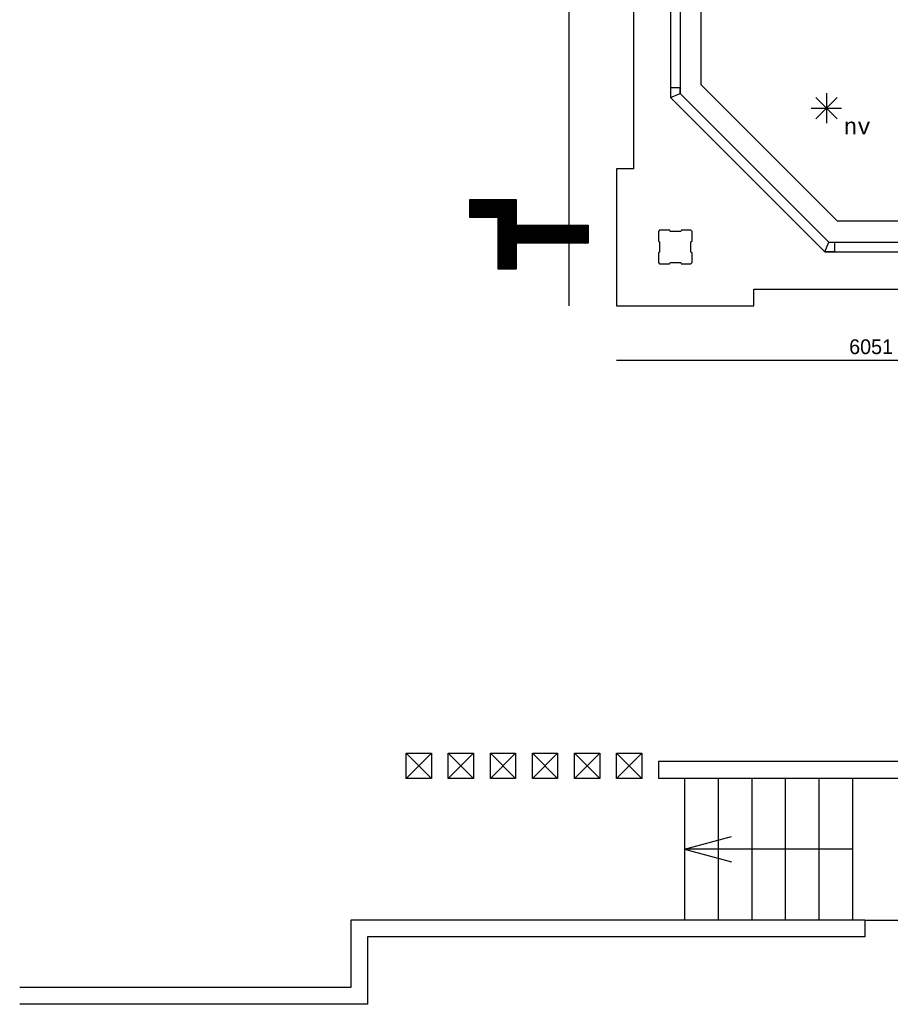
# Model space of a CAD drawing. Extents: x -1826 to 147704, y -44576 to 60962.
# Tile 52 of 75: x 79297 to 89645, y 28734 to 40434. Entities that reach past the tile are written whole.
import ezdxf
from ezdxf.enums import TextEntityAlignment as Align

# ---------------------------------------------------------------- set-up
doc = ezdxf.new("R2010")
doc.units = 0
doc.header["$MEASUREMENT"] = 0
doc.header["$PDMODE"] = 35
doc.header["$PDSIZE"] = -0.5
doc.layers.get('0').update_dxf_attribs({"linetype": 'CONTINUOUS'})
doc.layers.get('DEFPOINTS').update_dxf_attribs({"linetype": 'CONTINUOUS'})
for name, color, linetype in [('-02$TEKST$$$MAAT', 252, 'CONTINUOUS'), ('AL21----_BUITENWAND', 252, 'CONTINUOUS'), ('AL24----_TRAPPEN', 252, 'CONTINUOUS'), ('AL31----_BUITENKOZIJN', 252, 'CONTINUOUS'), ('AM$1A---_MAATVOERING', 252, 'CONTINUOUS'), ('Betonpalen', 252, 'CONTINUOUS'), ('brandweer NIEUW', 252, 'CONTINUOUS'), ('STEMPEL', 252, 'CONTINUOUS')]:
    doc.layers.add(name, color=color, linetype=linetype)
doc.styles.add('B-01', font='b-gbp')
doc.styles.add('MONOTXT', font='MONOTXT')
doc.dimstyles.new('BBA_STAND', dxfattribs={"dimtxt": 175, "dimasz": 1, "dimexe": 1, "dimexo": 0.001, "dimgap": 75, "dimtad": 1, "dimdec": 0, "dimzin": 0, "dimdsep": 46, "dimtxsty": 'B-01', "dimblk": 'NONE', "dimblk1": 'PIJL1', "dimblk2": 'NONE', "dimcen": 1, "dimse1": 1, "dimse2": 1, "dimclrd": 256, "dimclre": 256, "dimclrt": 256, "dimadec": 4, "dimazin": 0, "dimtfac": 1, "dimtdec": 0, "dimtmove": 0, "dimatfit": 2, "dimldrblk": 'PIJL1', "dimfxl": 1, "dimtfillclr": 256, "dimtolj": 1, "dimtzin": 0, "dimarcsym": 0})

# ---------------------------------------------------------------- blocks, each defined once
blk = doc.blocks.new('*D13')
at = {"layer": 'AM$1A---_MAATVOERING', "lineweight": -2, "transparency": 16777216}
blk.add_line((85824, 60035), (85824, 37034), dxfattribs=at)
at = {"layer": 'DEFPOINTS', "color": 0, "transparency": 16777216}
for p in [(86391, 60035), (85824, 37034), (86391, 37034)]:
    blk.add_point(p, dxfattribs=at)
at = {"layer": 'AM$1A---_MAATVOERING', "transparency": 16777216, "insert": (85662, 48534), "char_height": 175, "attachment_point": 5, "rotation": 90, "style": 'B-01'}
blk.add_mtext('\\A1;23001', dxfattribs=at)
blk = doc.blocks.new('_None')
blk = doc.blocks.new('PIJL1')
at = {"color": 1, "linetype": 'ByBlock'}
blk.add_line((0, 83), (0, -83), dxfattribs=at)
blk.add_solid([(-100, 17), (-100, -17), (0, 0)], dxfattribs=at)
blk = doc.blocks.new('*D39')
at = {"layer": 'AM$1A---_MAATVOERING', "lineweight": -2, "transparency": 16777216}
blk.add_line((92442, 36384), (86391, 36384), dxfattribs=at)
at = {"layer": 'DEFPOINTS', "color": 0, "transparency": 16777216}
for p in [(86391, 37034), (92442, 37034), (86391, 36384)]:
    blk.add_point(p, dxfattribs=at)
at = {"layer": 'AM$1A---_MAATVOERING', "transparency": 16777216, "insert": (89416, 36547), "char_height": 175, "attachment_point": 5, "style": 'B-01'}
blk.add_mtext('\\A1;6051', dxfattribs=at)

msp = doc.modelspace()

# ---------------------------------------------------------------- linework, layer by layer
at = {"layer": '-02$TEKST$$$MAAT'}
for p, q in [((84646.4, 38202.6), (84740.9, 38297.1)), ((84646.4, 38187.4), (84756.1, 38297.1)), ((84646.4, 38172.1), (84771.4, 38297.1)), ((84646.4, 38156.8), (84786.7, 38297.1)), ((84646.4, 38141.5), (84802, 38297.1)), ((84646.4, 38126.3), (84817.2, 38297.1)), ((84646.4, 38111), (84832.5, 38297.1)), ((84646.4, 38095.7), (84847.8, 38297.1)), ((84646.4, 38294.3), (84649.2, 38297.1)), ((84646.4, 38279), (84664.5, 38297.1)), ((84646.4, 38263.7), (84679.8, 38297.1)), ((84646.4, 38248.5), (84695, 38297.1)), ((84646.4, 38233.2), (84710.3, 38297.1)), ((84646.4, 38217.9), (84725.6, 38297.1)), ((84648.8, 38082.9), (84863, 38297.1)), ((84664.1, 38082.9), (84878.3, 38297.1)), ((84679.4, 38082.9), (84893.6, 38297.1)), ((84694.7, 38082.9), (84908.9, 38297.1)), ((84709.9, 38082.9), (84924.1, 38297.1)), ((84725.2, 38082.9), (84939.4, 38297.1)), ((84740.5, 38082.9), (84954.7, 38297.1)), ((84755.8, 38082.9), (84970, 38297.1)), ((84771, 38082.9), (84985.2, 38297.1)), ((84786.3, 38082.9), (85000.5, 38297.1)), ((84801.6, 38082.9), (85015.8, 38297.1)), ((84816.9, 38082.9), (85031.1, 38297.1)), ((84832.1, 38082.9), (85046.3, 38297.1)), ((84847.4, 38082.9), (85061.6, 38297.1)), ((84862.7, 38082.9), (85076.9, 38297.1)), ((84878, 38082.9), (85092.2, 38297.1)), ((84893.2, 38082.9), (85107.4, 38297.1)), ((84908.5, 38082.9), (85122.7, 38297.1)), ((84923.8, 38082.9), (85138, 38297.1)), ((84939, 38082.9), (85153.2, 38297.1)), ((84954.3, 38082.9), (85168.5, 38297.1)), ((84969.6, 38082.9), (85183.8, 38297.1)), ((84983, 38081), (85197.2, 38295.2)), ((84983, 38065.8), (85197.2, 38280)), ((84983, 38050.5), (85197.2, 38264.7)), ((84983, 38035.2), (85197.2, 38249.4)), ((84983, 38019.9), (85197.2, 38234.1)), ((84983, 38004.7), (85197.2, 38218.9)), ((84983, 37989.4), (85197.2, 38203.6)), ((84983, 37974.1), (85197.2, 38188.3)), ((84983, 37958.8), (85197.2, 38173)), ((84983, 37943.6), (85197.2, 38157.8)), ((84983, 37928.3), (85197.2, 38142.5)), ((84983, 37913), (85197.2, 38127.2)), ((84983, 37897.8), (85197.2, 38112)), ((84983, 37882.5), (85197.2, 38096.7)), ((84983, 37867.2), (85197.2, 38081.4)), ((84983, 37851.9), (85197.2, 38066.1)), ((84983, 37836.7), (85197.2, 38050.9)), ((84983, 37821.4), (85197.2, 38035.6)), ((84983, 37806.1), (85197.2, 38020.3)), ((84983, 37790.8), (85197.2, 38005)), ((84983, 37775.6), (85198.5, 37991.1)), ((84983, 37760.3), (85213.8, 37991.1)), ((84983, 37745), (85229.1, 37991.1)), ((84983, 37729.7), (85244.4, 37991.1)), ((84983, 37714.5), (85259.6, 37991.1)), ((84983, 37699.2), (85274.9, 37991.1)), ((84983, 37683.9), (85290.2, 37991.1)), ((84983, 37668.6), (85305.5, 37991.1)), ((84983, 37653.4), (85320.7, 37991.1)), ((84983, 37638.1), (85336, 37991.1)), ((84983, 37622.8), (85351.3, 37991.1)), ((84983, 37607.6), (85366.5, 37991.1)), ((84983, 37592.3), (85381.8, 37991.1)), ((84983, 37577), (85397.1, 37991.1)), ((85198.2, 37776.9), (85412.4, 37991.1)), ((85213.4, 37776.9), (85427.6, 37991.1)), ((85228.7, 37776.9), (85442.9, 37991.1)), ((85244, 37776.9), (85458.2, 37991.1)), ((85259.3, 37776.9), (85473.5, 37991.1)), ((85274.5, 37776.9), (85488.7, 37991.1)), ((85289.8, 37776.9), (85504, 37991.1)), ((85305.1, 37776.9), (85519.3, 37991.1)), ((85320.4, 37776.9), (85534.6, 37991.1)), ((85335.6, 37776.9), (85549.8, 37991.1)), ((85350.9, 37776.9), (85565.1, 37991.1)), ((85366.2, 37776.9), (85580.4, 37991.1)), ((85381.4, 37776.9), (85595.6, 37991.1)), ((85396.7, 37776.9), (85610.9, 37991.1)), ((85412, 37776.9), (85626.2, 37991.1)), ((85427.3, 37776.9), (85641.5, 37991.1)), ((85442.5, 37776.9), (85656.7, 37991.1)), ((85457.8, 37776.9), (85672, 37991.1)), ((85473.1, 37776.9), (85687.3, 37991.1)), ((85488.4, 37776.9), (85702.6, 37991.1)), ((85503.6, 37776.9), (85717.8, 37991.1)), ((85518.9, 37776.9), (85733.1, 37991.1)), ((85534.2, 37776.9), (85748.4, 37991.1)), ((85549.5, 37776.9), (85763.7, 37991.1)), ((85564.7, 37776.9), (85778.9, 37991.1)), ((85580, 37776.9), (85794.2, 37991.1)), ((85595.3, 37776.9), (85809.5, 37991.1)), ((85610.6, 37776.9), (85824.8, 37991.1)), ((85625.8, 37776.9), (85840, 37991.1)), ((85641.1, 37776.9), (85855.3, 37991.1)), ((85656.4, 37776.9), (85870.6, 37991.1)), ((85671.6, 37776.9), (85885.8, 37991.1)), ((85686.9, 37776.9), (85901.1, 37991.1)), ((85702.2, 37776.9), (85916.4, 37991.1)), ((85717.5, 37776.9), (85931.7, 37991.1)), ((85732.7, 37776.9), (85946.9, 37991.1)), ((85748, 37776.9), (85962.2, 37991.1)), ((85763.3, 37776.9), (85977.5, 37991.1)), ((85778.6, 37776.9), (85992.8, 37991.1)), ((85793.8, 37776.9), (86008, 37991.1)), ((85809.1, 37776.9), (86023.3, 37991.1)), ((85824.4, 37776.9), (86038.6, 37991.1)), ((85839.7, 37776.9), (86053.9, 37991.1)), ((85854.9, 37776.9), (86054, 37976)), ((85870.2, 37776.9), (86054, 37960.7)), ((85885.5, 37776.9), (86054, 37945.4)), ((85900.7, 37776.9), (86054, 37930.2)), ((85916, 37776.9), (86054, 37914.9)), ((85931.3, 37776.9), (86054, 37899.6)), ((85946.6, 37776.9), (86054, 37884.3)), ((85961.8, 37776.9), (86054, 37869.1)), ((85977.1, 37776.9), (86054, 37853.8)), ((85992.4, 37776.9), (86054, 37838.5)), ((86007.7, 37776.9), (86054, 37823.2)), ((86022.9, 37776.9), (86054, 37808)), ((86038.2, 37776.9), (86054, 37792.7)), ((84983, 37561.7), (85197.2, 37775.9)), ((84983, 37546.5), (85197.2, 37760.7)), ((84983, 37531.2), (85197.2, 37745.4)), ((84983, 37515.9), (85197.2, 37730.1)), ((84983, 37500.6), (85197.2, 37714.8)), ((84983, 37485.4), (85197.2, 37699.6)), ((84983.8, 37470.9), (85197.2, 37684.3)), ((86053.5, 37776.9), (86054, 37777.4)), ((84999.1, 37470.9), (85197.2, 37669)), ((85014.4, 37470.9), (85197.2, 37653.7)), ((85029.6, 37470.9), (85197.2, 37638.5)), ((85044.9, 37470.9), (85197.2, 37623.2)), ((85060.2, 37470.9), (85197.2, 37607.9)), ((85075.4, 37470.9), (85197.2, 37592.7)), ((85090.7, 37470.9), (85197.2, 37577.4)), ((85106, 37470.9), (85197.2, 37562.1)), ((85121.3, 37470.9), (85197.2, 37546.8)), ((85136.5, 37470.9), (85197.2, 37531.6)), ((85151.8, 37470.9), (85197.2, 37516.3)), ((85167.1, 37470.9), (85197.2, 37501)), ((85182.4, 37470.9), (85197.2, 37485.7)), ((85193.2, 37470.9), (85197.2, 37474.9))]:
    msp.add_line(p, q, dxfattribs=at)
for points in [[(84646.4, 38082.9), (84646.4, 38297.1), (85197.2, 38297.1), (85197.2, 37991.1), (86054, 37991.1), (86054, 37776.9), (85197.2, 37776.9), (85197.2, 37470.9), (84983, 37470.9), (84983, 38082.9)], [(84650, 38086.5), (84650, 38293.5), (85193.6, 38293.5), (85193.6, 37987.5), (86050.4, 37987.5), (86050.4, 37780.5), (85193.6, 37780.5), (85193.6, 37474.5), (84986.6, 37474.5), (84986.6, 38086.5)]]:
    msp.add_lwpolyline(points, close=True, dxfattribs=at)
at = {"layer": 'AL21----_BUITENWAND'}
for p, q in [((84190.7, 31719), (83890.7, 31419)), ((83890.7, 31719), (84190.7, 31419)), ((83890.7, 31419), (83890.7, 31719)), ((83890.7, 31719), (84190.7, 31719)), ((84190.7, 31719), (84190.7, 31419)), ((84690.7, 31719), (84390.7, 31419)), ((84390.7, 31719), (84690.7, 31419)), ((84390.7, 31419), (84390.7, 31719)), ((84390.7, 31719), (84690.7, 31719)), ((84690.7, 31719), (84690.7, 31419)), ((84890.7, 31419), (84890.7, 31719)), ((85190.7, 31719), (84890.7, 31419)), ((84890.7, 31719), (85190.7, 31419)), ((84890.7, 31719), (85190.7, 31719)), ((85190.7, 31719), (85190.7, 31419)), ((85690.7, 31719), (85390.7, 31419)), ((85390.7, 31719), (85690.7, 31419)), ((85390.7, 31419), (85390.7, 31719)), ((85390.7, 31719), (85690.7, 31719)), ((85690.7, 31719), (85690.7, 31419)), ((86190.7, 31719), (85890.7, 31419)), ((85890.7, 31719), (86190.7, 31419)), ((85890.7, 31419), (85890.7, 31719)), ((85890.7, 31719), (86190.7, 31719)), ((86190.7, 31719), (86190.7, 31419)), ((86690.7, 31719), (86390.7, 31419)), ((86390.7, 31719), (86690.7, 31419)), ((86390.7, 31719), (86690.7, 31719)), ((86390.7, 31419), (86390.7, 31719)), ((86690.7, 31719), (86690.7, 31419)), ((91790.7, 31619), (86890.7, 31619)), ((86890.7, 31619), (86890.7, 31419)), ((84190.7, 31419), (83890.7, 31419)), ((84690.7, 31419), (84390.7, 31419)), ((85190.7, 31419), (84890.7, 31419)), ((85690.7, 31419), (85390.7, 31419)), ((86190.7, 31419), (85890.7, 31419)), ((86690.7, 31419), (86390.7, 31419)), ((91790.7, 31419), (86890.7, 31419)), ((89340.7, 29734), (83231.7, 29734)), ((83231.7, 29734), (83231.7, 28934)), ((89340.7, 29734), (89340.7, 29534)), ((89340.7, 29734), (91910.7, 29734)), ((89340.7, 29534), (83431.7, 29534)), ((83431.7, 29534), (83431.7, 28734)), ((83231.7, 28934), (79296.7, 28934)), ((83431.7, 28734), (79296.7, 28734))]:
    msp.add_line(p, q, dxfattribs=at)
at = {"layer": 'AL24----_TRAPPEN'}
for points in [[(87196.7, 31419), (87196.7, 29734)], [(87596.7, 31419), (87596.7, 29734)], [(87996.7, 31419), (87996.7, 29734)], [(88396.7, 31419), (88396.7, 29734)], [(88796.7, 31419), (88796.7, 29734)], [(89196.7, 31419), (89196.7, 29734)], [(87196.7, 30576.5), (87756.2, 30726.5)], [(87196.7, 30576.5), (87756.2, 30426.5)], [(89196.7, 30576.5), (87196.7, 30576.5)]]:
    msp.add_lwpolyline(points, dxfattribs=at)
at = {"layer": 'AL31----_BUITENKOZIJN'}
for p, q in [((87033.7, 42949.4), (87033.7, 39510.5)), ((87147.7, 42949.4), (87147.7, 39557.5)), ((87397.7, 39661), (87397.7, 42934.5)), ((87147.7, 39625), (87033.7, 39625)), ((87033.7, 39625), (87033.7, 39510.5)), ((87033.7, 39510.5), (87147.7, 39558)), ((87147.7, 39558), (87147.7, 39625)), ((87147.7, 39557.5), (88914.2, 37791)), ((89017.7, 38041), (87397.7, 39661)), ((87033.7, 39510.5), (88867.2, 37677)), ((87737.2, 38806.5), (88149.7, 38394)), ((92290.7, 38041), (89017.7, 38041)), ((88867.2, 37677), (88914.2, 37791)), ((88867.2, 37677), (92290.7, 37677)), ((88981.2, 37677), (88867.2, 37677)), ((88914.2, 37791), (92290.7, 37791)), ((88914.2, 37791), (88981.2, 37791)), ((88981.2, 37791), (88981.2, 37677))]:
    msp.add_line(p, q, dxfattribs=at)
at = {"layer": 'Betonpalen'}
msp.add_lwpolyline([(86902.7, 37933), (86887.7, 37918), (86887.7, 37803), (86902.7, 37795), (86902.7, 37670), (86887.7, 37665), (86887.7, 37548), (86902.7, 37533), (87021.7, 37533), (87029.7, 37548), (87154.7, 37548), (87159.7, 37533), (87272.7, 37533), (87287.7, 37548), (87287.7, 37663), (87272.7, 37671), (87272.7, 37796), (87287.7, 37801), (87287.7, 37918), (87272.7, 37933), (87161.7, 37933), (87153.7, 37918), (87028.7, 37918), (87023.7, 37933), (86902.7, 37933)], dxfattribs=at)
at = {"layer": 'brandweer NIEUW'}
for p, q in [((88885.6, 39563.1), (88885.6, 39203.3)), ((88758.4, 39254.7), (89014.1, 39510.4)), ((88758.4, 39510.4), (89012.8, 39256)), ((88704.8, 39382.3), (89066.4, 39382.3))]:
    msp.add_line(p, q, dxfattribs=at)
at = {"layer": 'STEMPEL'}
for p, q in [((86590.7, 42204), (86590.7, 38664)), ((86390.7, 38664), (86390.7, 37034)), ((86590.7, 38664), (86390.7, 38664)), ((88020.7, 37234), (91560.7, 37234)), ((88020.7, 37034), (88020.7, 37234)), ((86390.7, 37034), (88020.7, 37034))]:
    msp.add_line(p, q, dxfattribs=at)

# ---------------------------------------------------------------- texts
at = {"layer": 'brandweer NIEUW', "style": 'MONOTXT'}
msp.add_text('nv', height=185.94, rotation=360, dxfattribs=at).set_placement((89251.2, 39166.8), align=Align.MIDDLE)

# ---------------------------------------------------------------- dimensions: what is measured, and where the dimension line sits
at = {"layer": 'AM$1A---_MAATVOERING'}
for base, p1, p2, angle, picture, middle in [((85824.329911, 37034.0365582), (86390.6632927, 60034.5365582), (86390.6631034, 37034.0365582), 269.9999995, '*D13', (85661.829911, 48534.2865582)), ((86390.7, 36384.1), (92441.7, 37034), (86390.7, 37034), 360, '*D39', (89416.2, 36546.6))]:
    dim = msp.add_linear_dim(base=base, p1=p1, p2=p2, angle=angle, dimstyle='BBA_STAND', dxfattribs=at)
    dim.commit()
    dim.dimension.update_dxf_attribs({"geometry": picture, "text_midpoint": middle})

doc.saveas('drawing.dxf')
